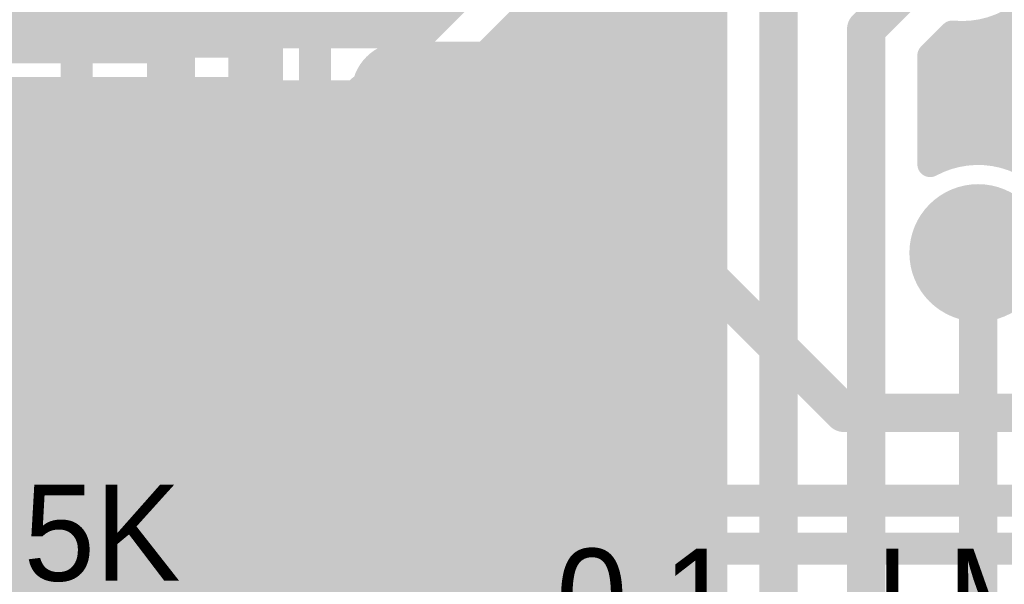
# Model space of a CAD drawing. Extents: x 7.17 to 14.1, y 4 to 11.75.
# Tile 159 of 219: x 10.67 to 10.98, y 7.84 to 8.02. Entities that reach past the tile are written whole.
import ezdxf

# ---------------------------------------------------------------- set-up
doc = ezdxf.new("R2010")
doc.units = 0
doc.layers.get('0').update_dxf_attribs({"linetype": 'CONTINUOUS'})
for name, color, linetype in [('BOTTOMLAYER', 5, 'CONTINUOUS'), ('BOTTOMSOLDER', 6, 'CONTINUOUS'), ('MECHANICAL1', 6, 'CONTINUOUS'), ('MECHANICAL7', 56, 'CONTINUOUS'), ('TOPLAYER', 1, 'CONTINUOUS'), ('TOPOVERLAY', 2, 'CONTINUOUS'), ('TOPPASTE', 8, 'CONTINUOUS'), ('TOPSOLDER', 216, 'CONTINUOUS')]:
    doc.layers.add(name, color=color, linetype=linetype)

# ---------------------------------------------------------------- blocks, each defined once
blk = doc.blocks.new('SO14_31')
at = {"layer": 'MECHANICAL1', "const_width": 0.01}
for points in [[(0.0275, -0.3275), (0.0275, 0.005)], [(0, -0.205), (0, -0.195)], [(0, -0.195), (0.0275, -0.195)], [(0, -0.205), (0.0275, -0.205)], [(0, -0.255), (0, -0.245)], [(0, -0.245), (0.0275, -0.245)], [(0, -0.255), (0.0275, -0.255)], [(0, -0.305), (0, -0.295)], [(0, -0.295), (0.0275, -0.295)], [(0, -0.305), (0.0275, -0.305)], [(0.0275, -0.3275), (0.195, -0.3275)]]:
    blk.add_lwpolyline(points, dxfattribs=at)
at = {"layer": 'MECHANICAL1', "const_width": 0.005}
for points in [[(-0.0025, -0.195, 1), (0.0025, -0.195, 1)], [(-0.0025, -0.195, 1), (0.0025, -0.195, 1)], [(0.025, -0.195, 1), (0.03, -0.195, 1)], [(-0.0025, -0.205, 1), (0.0025, -0.205, 1)], [(-0.0025, -0.205, 1), (0.0025, -0.205, 1)], [(0.025, -0.205, 1), (0.03, -0.205, 1)], [(-0.0025, -0.245, 1), (0.0025, -0.245, 1)], [(-0.0025, -0.245, 1), (0.0025, -0.245, 1)], [(0.025, -0.245, 1), (0.03, -0.245, 1)], [(-0.0025, -0.255, 1), (0.0025, -0.255, 1)], [(-0.0025, -0.255, 1), (0.0025, -0.255, 1)], [(0.025, -0.255, 1), (0.03, -0.255, 1)], [(-0.0025, -0.295, 1), (0.0025, -0.295, 1)], [(-0.0025, -0.295, 1), (0.0025, -0.295, 1)], [(0.025, -0.295, 1), (0.03, -0.295, 1)], [(-0.0025, -0.305, 1), (0.0025, -0.305, 1)], [(-0.0025, -0.305, 1), (0.0025, -0.305, 1)], [(0.025, -0.305, 1), (0.03, -0.305, 1)], [(0.025, -0.3275, 1), (0.03, -0.3275, 1)], [(0.025, -0.3275, 1), (0.03, -0.3275, 1)]]:
    blk.add_lwpolyline(points, format="xyb", close=True, dxfattribs=at)
at = {"layer": 'TOPLAYER', "const_width": 0.024}
for points in [[(0.033457, -0.2), (-0.032543, -0.2)], [(0.033457, -0.25), (-0.032543, -0.25)], [(0.033457, -0.3), (-0.032543, -0.3)]]:
    blk.add_lwpolyline(points, dxfattribs=at)
at = {"layer": 'TOPLAYER', "const_width": 0.012}
for points in [[(-0.038543, -0.2, 1), (-0.026543, -0.2, 1)], [(0.027457, -0.2, 1), (0.039457, -0.2, 1)], [(-0.038543, -0.25, 1), (-0.026543, -0.25, 1)], [(0.027457, -0.25, 1), (0.039457, -0.25, 1)], [(-0.038543, -0.3, 1), (-0.026543, -0.3, 1)], [(0.027457, -0.3, 1), (0.039457, -0.3, 1)]]:
    blk.add_lwpolyline(points, format="xyb", close=True, dxfattribs=at)
at = {"layer": 'TOPOVERLAY', "const_width": 0.01}
for points in [[(-0.06, -0.3425), (-0.06, 0.035)], [(-0.06, -0.3425), (0.28, -0.3425)]]:
    blk.add_lwpolyline(points, dxfattribs=at)
at = {"layer": 'TOPOVERLAY', "const_width": 0.005}
blk.add_lwpolyline([(-0.0625, -0.3425, 1), (-0.0575, -0.3425, 1)], format="xyb", close=True, dxfattribs=at)
blk.add_lwpolyline([(-0.0625, -0.3425, 1), (-0.0575, -0.3425, 1)], format="xyb", close=True, dxfattribs=at)
at = {"layer": 'TOPPASTE', "const_width": 0.024}
for points in [[(0.033457, -0.2), (-0.032543, -0.2)], [(0.033457, -0.25), (-0.032543, -0.25)], [(0.033457, -0.3), (-0.032543, -0.3)]]:
    blk.add_lwpolyline(points, dxfattribs=at)
at = {"layer": 'TOPPASTE', "const_width": 0.012}
for points in [[(-0.038543, -0.2, 1), (-0.026543, -0.2, 1)], [(0.027457, -0.2, 1), (0.039457, -0.2, 1)], [(-0.038543, -0.25, 1), (-0.026543, -0.25, 1)], [(0.027457, -0.25, 1), (0.039457, -0.25, 1)], [(-0.038543, -0.3, 1), (-0.026543, -0.3, 1)], [(0.027457, -0.3, 1), (0.039457, -0.3, 1)]]:
    blk.add_lwpolyline(points, format="xyb", close=True, dxfattribs=at)
at = {"layer": 'TOPSOLDER', "const_width": 0.032}
for points in [[(0.033457, -0.2), (-0.032543, -0.2)], [(0.033457, -0.25), (-0.032543, -0.25)], [(0.033457, -0.3), (-0.032543, -0.3)]]:
    blk.add_lwpolyline(points, dxfattribs=at)
at = {"layer": 'TOPSOLDER', "const_width": 0.016}
for points in [[(-0.040543, -0.2, 1), (-0.024543, -0.2, 1)], [(0.025457, -0.2, 1), (0.041457, -0.2, 1)], [(-0.040543, -0.25, 1), (-0.024543, -0.25, 1)], [(0.025457, -0.25, 1), (0.041457, -0.25, 1)], [(-0.040543, -0.3, 1), (-0.024543, -0.3, 1)], [(0.025457, -0.3, 1), (0.041457, -0.3, 1)]]:
    blk.add_lwpolyline(points, format="xyb", close=True, dxfattribs=at)
blk = doc.blocks.new('0603_32')
at = {"layer": 'MECHANICAL1', "const_width": 0.01}
for points in [[(-0.000531, 0.015748), (-0.000531, -0.014252)], [(0.059468, 0.015748), (-0.000531, 0.015748)], [(0.059468, 0.015748), (0.059468, -0.014252)], [(0.059468, -0.014252), (-0.000531, -0.014252)]]:
    blk.add_lwpolyline(points, dxfattribs=at)
at = {"layer": 'MECHANICAL1', "const_width": 0.005}
for points in [[(-0.003031, 0.015748, 1), (0.001969, 0.015748, 1)], [(-0.003031, 0.015748, 1), (0.001969, 0.015748, 1)], [(0.056968, 0.015748, 1), (0.061968, 0.015748, 1)], [(0.056968, 0.015748, 1), (0.061968, 0.015748, 1)], [(-0.003031, -0.014252, 1), (0.001969, -0.014252, 1)], [(-0.003031, -0.014252, 1), (0.001969, -0.014252, 1)], [(0.056968, -0.014252, 1), (0.061968, -0.014252, 1)], [(0.056968, -0.014252, 1), (0.061968, -0.014252, 1)]]:
    blk.add_lwpolyline(points, format="xyb", close=True, dxfattribs=at)
at = {"layer": 'TOPLAYER'}
for points in [[(-0.015, -0.015), (0.015, -0.015), (-0.015, 0.015), (0.015, 0.015)], [(0.045, -0.015), (0.075, -0.015), (0.045, 0.015), (0.075, 0.015)]]:
    blk.add_solid(points, dxfattribs=at)
at = {"layer": 'TOPOVERLAY', "const_width": 0.01}
for points in [[(-0.03, 0.03), (-0.03, 0)], [(0.09, 0.03), (-0.03, 0.03)], [(0.09, 0.03), (0.09, -0.03)], [(-0.03, 0), (-0.03, -0.03)], [(0.09, -0.03), (-0.03, -0.03)]]:
    blk.add_lwpolyline(points, dxfattribs=at)
at = {"layer": 'TOPOVERLAY', "const_width": 0.005}
for points in [[(-0.0325, 0.03, 1), (-0.0275, 0.03, 1)], [(-0.0325, 0.03, 1), (-0.0275, 0.03, 1)], [(0.0875, 0.03, 1), (0.0925, 0.03, 1)], [(0.0875, 0.03, 1), (0.0925, 0.03, 1)], [(-0.0325, 0, 1), (-0.0275, 0, 1)], [(-0.0325, 0, 1), (-0.0275, 0, 1)], [(-0.0325, -0.03, 1), (-0.0275, -0.03, 1)], [(-0.0325, -0.03, 1), (-0.0275, -0.03, 1)], [(0.0875, -0.03, 1), (0.0925, -0.03, 1)], [(0.0875, -0.03, 1), (0.0925, -0.03, 1)]]:
    blk.add_lwpolyline(points, format="xyb", close=True, dxfattribs=at)
at = {"layer": 'TOPPASTE'}
for points in [[(-0.015, -0.015), (0.015, -0.015), (-0.015, 0.015), (0.015, 0.015)], [(0.045, -0.015), (0.075, -0.015), (0.045, 0.015), (0.075, 0.015)]]:
    blk.add_solid(points, dxfattribs=at)
at = {"layer": 'TOPSOLDER'}
for points in [[(-0.019, -0.019), (0.019, -0.019), (-0.019, 0.019), (0.019, 0.019)], [(0.041, -0.019), (0.079, -0.019), (0.041, 0.019), (0.079, 0.019)]]:
    blk.add_solid(points, dxfattribs=at)
blk = doc.blocks.new('0603_37')
at = {"layer": 'MECHANICAL1', "const_width": 0.01}
for points in [[(-0.000531, -0.014252), (-0.000531, 0.015748)], [(-0.000531, 0.015748), (0.059468, 0.015748)], [(0.059468, -0.014252), (0.059468, 0.015748)], [(-0.000531, -0.014252), (0.059468, -0.014252)]]:
    blk.add_lwpolyline(points, dxfattribs=at)
at = {"layer": 'MECHANICAL1', "const_width": 0.005}
for points in [[(-0.003031, 0.015748, 1), (0.001969, 0.015748, 1)], [(-0.003031, 0.015748, 1), (0.001969, 0.015748, 1)], [(0.056968, 0.015748, 1), (0.061968, 0.015748, 1)], [(0.056968, 0.015748, 1), (0.061968, 0.015748, 1)], [(-0.003031, -0.014252, 1), (0.001969, -0.014252, 1)], [(-0.003031, -0.014252, 1), (0.001969, -0.014252, 1)], [(0.056968, -0.014252, 1), (0.061968, -0.014252, 1)], [(0.056968, -0.014252, 1), (0.061968, -0.014252, 1)]]:
    blk.add_lwpolyline(points, format="xyb", close=True, dxfattribs=at)
at = {"layer": 'TOPLAYER'}
for points in [[(-0.015, -0.015), (0.015, -0.015), (-0.015, 0.015), (0.015, 0.015)], [(0.045, -0.015), (0.075, -0.015), (0.045, 0.015), (0.075, 0.015)]]:
    blk.add_solid(points, dxfattribs=at)
at = {"layer": 'TOPOVERLAY', "const_width": 0.01}
for points in [[(-0.03, 0), (-0.03, 0.03)], [(-0.03, 0.03), (0.09, 0.03)], [(0.09, -0.03), (0.09, 0.03)], [(-0.03, -0.03), (-0.03, 0)], [(-0.03, -0.03), (0.09, -0.03)]]:
    blk.add_lwpolyline(points, dxfattribs=at)
at = {"layer": 'TOPOVERLAY', "const_width": 0.005}
for points in [[(-0.0325, 0.03, 1), (-0.0275, 0.03, 1)], [(-0.0325, 0.03, 1), (-0.0275, 0.03, 1)], [(0.0875, 0.03, 1), (0.0925, 0.03, 1)], [(0.0875, 0.03, 1), (0.0925, 0.03, 1)], [(-0.0325, 0, 1), (-0.0275, 0, 1)], [(-0.0325, 0, 1), (-0.0275, 0, 1)], [(-0.0325, -0.03, 1), (-0.0275, -0.03, 1)], [(-0.0325, -0.03, 1), (-0.0275, -0.03, 1)], [(0.0875, -0.03, 1), (0.0925, -0.03, 1)], [(0.0875, -0.03, 1), (0.0925, -0.03, 1)]]:
    blk.add_lwpolyline(points, format="xyb", close=True, dxfattribs=at)
at = {"layer": 'TOPPASTE'}
for points in [[(-0.015, -0.015), (0.015, -0.015), (-0.015, 0.015), (0.015, 0.015)], [(0.045, -0.015), (0.075, -0.015), (0.045, 0.015), (0.075, 0.015)]]:
    blk.add_solid(points, dxfattribs=at)
at = {"layer": 'TOPSOLDER'}
for points in [[(-0.019, -0.019), (0.019, -0.019), (-0.019, 0.019), (0.019, 0.019)], [(0.041, -0.019), (0.079, -0.019), (0.041, 0.019), (0.079, 0.019)]]:
    blk.add_solid(points, dxfattribs=at)
blk = doc.blocks.new('0603_47')
at = {"layer": 'MECHANICAL1', "const_width": 0.01}
for points in [[(-0.000531, -0.014252), (-0.000531, 0.015748)], [(-0.000531, 0.015748), (0.059468, 0.015748)], [(0.059468, -0.014252), (0.059468, 0.015748)], [(-0.000531, -0.014252), (0.059468, -0.014252)]]:
    blk.add_lwpolyline(points, dxfattribs=at)
at = {"layer": 'MECHANICAL1', "const_width": 0.005}
for points in [[(-0.003031, 0.015748, 1), (0.001969, 0.015748, 1)], [(-0.003031, 0.015748, 1), (0.001969, 0.015748, 1)], [(0.056968, 0.015748, 1), (0.061968, 0.015748, 1)], [(0.056968, 0.015748, 1), (0.061968, 0.015748, 1)], [(-0.003031, -0.014252, 1), (0.001969, -0.014252, 1)], [(-0.003031, -0.014252, 1), (0.001969, -0.014252, 1)], [(0.056968, -0.014252, 1), (0.061968, -0.014252, 1)], [(0.056968, -0.014252, 1), (0.061968, -0.014252, 1)]]:
    blk.add_lwpolyline(points, format="xyb", close=True, dxfattribs=at)
at = {"layer": 'TOPLAYER'}
for points in [[(-0.015, -0.015), (0.015, -0.015), (-0.015, 0.015), (0.015, 0.015)], [(0.045, -0.015), (0.075, -0.015), (0.045, 0.015), (0.075, 0.015)]]:
    blk.add_solid(points, dxfattribs=at)
at = {"layer": 'TOPOVERLAY', "const_width": 0.01}
for points in [[(-0.03, 0), (-0.03, 0.03)], [(-0.03, 0.03), (0.09, 0.03)], [(0.09, -0.03), (0.09, 0.03)], [(-0.03, -0.03), (-0.03, 0)], [(-0.03, -0.03), (0.09, -0.03)]]:
    blk.add_lwpolyline(points, dxfattribs=at)
at = {"layer": 'TOPOVERLAY', "const_width": 0.005}
for points in [[(-0.0325, 0.03, 1), (-0.0275, 0.03, 1)], [(-0.0325, 0.03, 1), (-0.0275, 0.03, 1)], [(0.0875, 0.03, 1), (0.0925, 0.03, 1)], [(0.0875, 0.03, 1), (0.0925, 0.03, 1)], [(-0.0325, 0, 1), (-0.0275, 0, 1)], [(-0.0325, 0, 1), (-0.0275, 0, 1)], [(-0.0325, -0.03, 1), (-0.0275, -0.03, 1)], [(-0.0325, -0.03, 1), (-0.0275, -0.03, 1)], [(0.0875, -0.03, 1), (0.0925, -0.03, 1)], [(0.0875, -0.03, 1), (0.0925, -0.03, 1)]]:
    blk.add_lwpolyline(points, format="xyb", close=True, dxfattribs=at)
at = {"layer": 'TOPPASTE'}
for points in [[(-0.015, -0.015), (0.015, -0.015), (-0.015, 0.015), (0.015, 0.015)], [(0.045, -0.015), (0.075, -0.015), (0.045, 0.015), (0.075, 0.015)]]:
    blk.add_solid(points, dxfattribs=at)
at = {"layer": 'TOPSOLDER'}
for points in [[(-0.019, -0.019), (0.019, -0.019), (-0.019, 0.019), (0.019, 0.019)], [(0.041, -0.019), (0.079, -0.019), (0.041, 0.019), (0.079, 0.019)]]:
    blk.add_solid(points, dxfattribs=at)

msp = doc.modelspace()

# ---------------------------------------------------------------- linework, layer by layer
at = {"layer": 'BOTTOMLAYER'}
for points, const_width in [([(10.967562, 7.976493), (11.409569, 8.4185)], 0.008), ([(10.973862, 7.975722), (11.41664, 8.4185)], 0.008), ([(10.792404, 8.015), (10.957404, 8.18)], 0.012), ([(10.959652, 7.975654), (11.144544, 8.160546)], 0.008), ([(10.317221, 7.51), (10.967221, 8.16)], 0.008), ([(10.324292, 7.51), (10.974292, 8.16)], 0.008), ([(10.806578, 8.00089), (10.965688, 8.16)], 0.008), ([(10.951904, 7.982048), (11.129856, 8.16)], 0.008), ([(10.951904, 7.974977), (11.136927, 8.16)], 0.008), ([(10.951904, 7.989119), (11.122785, 8.16)], 0.008), ([(10.331363, 7.51), (10.87385, 8.052487)], 0.008), ([(10.853328, 8.04764), (10.884447, 8.016521)], 0.008), ([(10.904447, 7.795), (10.904447, 8.045)], 0.012), ([(10.931904, 8.015), (10.961904, 8.045)], 0.012), ([(10.338434, 7.51), (10.872951, 8.044517)], 0.008), ([(10.849792, 8.044104), (10.884447, 8.00945)], 0.008), ([(10.846257, 8.040569), (10.884447, 8.002378)], 0.008), ([(10.345505, 7.51), (10.873693, 8.038187)], 0.008), ([(10.842721, 8.037033), (10.884447, 7.995307)], 0.008), ([(10.352576, 7.51), (10.875397, 8.032821)], 0.008), ([(10.839186, 8.033497), (10.884447, 7.988236)], 0.008), ([(10.359647, 7.51), (10.877819, 8.028172)], 0.008), ([(10.83565, 8.029962), (10.884447, 7.981165)], 0.008), ([(10.832115, 8.026426), (10.884447, 7.974094)], 0.008), ([(10.366718, 7.51), (10.880851, 8.024132)], 0.008), ([(10.828579, 8.022891), (10.884447, 7.967023)], 0.008), ([(10.373789, 7.51), (10.884447, 8.020658)], 0.008), ([(10.825043, 8.019355), (10.884447, 7.959952)], 0.008), ([(10.884447, 7.795), (10.884447, 8.020664)], 0.008), ([(9.159904, 8.015), (10.792404, 8.015)], 0.012), ([(10.821508, 8.01582), (10.884447, 7.952881)], 0.008), ([(10.931904, 7.815), (10.931904, 8.015)], 0.012), ([(10.976041, 8.016851), (11.319138, 7.673754)], 0.008), ([(10.380861, 7.51), (10.884447, 8.013587)], 0.008), ([(10.951904, 7.99619), (10.970374, 8.01466)], 0.008), ([(10.951904, 8.006716), (10.958838, 8.01365)], 0.008), ([(10.951904, 8.003261), (10.962143, 8.013501)], 0.008), ([(10.958433, 8.013245), (11.313146, 7.658533)], 0.008), ([(10.965088, 8.013661), (11.314374, 7.664375)], 0.008), ([(10.970984, 8.014837), (11.316428, 7.669393)], 0.008), ([(10.817972, 8.012284), (10.884447, 7.94581)], 0.008), ([(10.954898, 8.00971), (11.313146, 7.651461)], 0.008), ([(10.387932, 7.51), (10.884447, 8.006515)], 0.008), ([(10.814437, 8.008749), (10.884447, 7.938739)], 0.008), ([(10.951904, 7.972699), (10.951904, 8.006716)], 0.008), ([(10.810901, 8.005213), (10.884447, 7.931667)], 0.008), ([(10.951904, 8.005632), (11.315942, 7.641595)], 0.008), ([(10.807366, 8.001678), (10.884447, 7.924596)], 0.008), ([(10.395003, 7.51), (10.884447, 7.999444)], 0.008), ([(10.803567, 7.998405), (10.884447, 7.917525)], 0.008), ([(10.951904, 7.998561), (10.975032, 7.975433)], 0.008), ([(10.210052, 7.995), (10.792404, 7.995)], 0.008), ([(10.229352, 7.556482), (10.66787, 7.995)], 0.008), ([(10.235949, 7.556008), (10.674941, 7.995)], 0.008), ([(10.241495, 7.554483), (10.682012, 7.995)], 0.008), ([(10.246286, 7.552203), (10.689083, 7.995)], 0.008), ([(10.250451, 7.549297), (10.696154, 7.995)], 0.008), ([(10.254044, 7.545819), (10.703225, 7.995)], 0.008), ([(10.257068, 7.541772), (10.710296, 7.995)], 0.008), ([(10.259481, 7.537114), (10.717367, 7.995)], 0.008), ([(10.260652, 7.51), (10.745652, 7.995)], 0.008), ([(10.260971, 7.51739), (10.738581, 7.995)], 0.008), ([(10.261175, 7.531737), (10.724438, 7.995)], 0.008), ([(10.261902, 7.525392), (10.73151, 7.995)], 0.008), ([(10.267723, 7.51), (10.752723, 7.995)], 0.008), ([(10.274794, 7.51), (10.759794, 7.995)], 0.008), ([(10.281865, 7.51), (10.766865, 7.995)], 0.008), ([(10.288936, 7.51), (10.773936, 7.995)], 0.008), ([(10.296007, 7.51), (10.781007, 7.995)], 0.008), ([(10.303078, 7.51), (10.788078, 7.995)], 0.008), ([(10.310149, 7.51), (10.795371, 7.995221)], 0.008), ([(10.509986, 7.995), (11.590904, 6.914082)], 0.008), ([(10.517057, 7.995), (11.462091, 7.049966)], 0.008), ([(10.524128, 7.995), (11.459087, 7.060042)], 0.008), ([(10.531199, 7.995), (11.458015, 7.068185)], 0.008), ([(10.53827, 7.995), (11.458006, 7.075264)], 0.008), ([(10.545341, 7.995), (11.458727, 7.081615)], 0.008), ([(10.552413, 7.995), (11.460007, 7.087406)], 0.008), ([(10.559484, 7.995), (11.461746, 7.092738)], 0.008), ([(10.566555, 7.995), (11.463882, 7.097673)], 0.008), ([(10.573626, 7.995), (11.466373, 7.102253)], 0.008), ([(10.580697, 7.995), (10.938376, 7.637321)], 0.008), ([(10.587768, 7.995), (10.933467, 7.649301)], 0.008), ([(10.594839, 7.995), (10.933001, 7.656839)], 0.008), ([(10.60191, 7.995), (10.933965, 7.662945)], 0.008), ([(10.608981, 7.995), (10.935826, 7.668156)], 0.008), ([(10.616053, 7.995), (10.938375, 7.672678)], 0.008), ([(10.623124, 7.995), (10.941521, 7.676602)], 0.008), ([(10.630195, 7.995), (10.944447, 7.680748)], 0.008), ([(10.637266, 7.995), (10.944447, 7.687819)], 0.008), ([(10.644337, 7.995), (10.944447, 7.69489)], 0.008), ([(10.651408, 7.995), (10.944447, 7.701961)], 0.008), ([(10.658479, 7.995), (10.944447, 7.709032)], 0.008), ([(10.66555, 7.995), (10.944447, 7.716103)], 0.008), ([(10.672621, 7.995), (10.944447, 7.723174)], 0.008), ([(10.679692, 7.995), (10.885229, 7.789464)], 0.008), ([(10.686763, 7.995), (10.884447, 7.797316)], 0.008), ([(10.693835, 7.995), (10.884447, 7.804388)], 0.008), ([(10.700906, 7.995), (10.884447, 7.811459)], 0.008), ([(10.707977, 7.995), (10.884447, 7.81853)], 0.008), ([(10.715048, 7.995), (10.884447, 7.825601)], 0.008), ([(10.722119, 7.995), (10.884447, 7.832672)], 0.008), ([(10.72919, 7.995), (10.884447, 7.839743)], 0.008), ([(10.736261, 7.995), (10.884447, 7.846814)], 0.008), ([(10.743332, 7.995), (10.884447, 7.853885)], 0.008), ([(10.750403, 7.995), (10.884447, 7.860956)], 0.008), ([(10.757475, 7.995), (10.884447, 7.868028)], 0.008), ([(10.764546, 7.995), (10.884447, 7.875099)], 0.008), ([(10.771617, 7.995), (10.884447, 7.88217)], 0.008), ([(10.778688, 7.995), (10.884447, 7.889241)], 0.008), ([(10.785759, 7.995), (10.884447, 7.896312)], 0.008), ([(10.792826, 7.995004), (10.884447, 7.903383)], 0.008), ([(10.798838, 7.996063), (10.884447, 7.910454)], 0.008), ([(10.402074, 7.51), (10.884447, 7.992373)], 0.008), ([(10.951904, 7.99149), (10.966894, 7.9765)], 0.008), ([(10.409145, 7.51), (10.884447, 7.985302)], 0.008), ([(10.951904, 7.984419), (10.960484, 7.975839)], 0.008), ([(10.416216, 7.51), (10.884447, 7.978231)], 0.008), ([(10.951904, 7.977348), (10.955063, 7.974189)], 0.008), ([(10.423287, 7.51), (10.884447, 7.97116)], 0.008), ([(10.440139, 7.51978), (10.884447, 7.964089)], 0.008), ([(10.448893, 7.521464), (10.884447, 7.957018)], 0.008), ([(10.455573, 7.521073), (10.884447, 7.949947)], 0.008), ([(10.966904, 7.82), (10.966904, 7.945)], 0.012), ([(10.461173, 7.519602), (10.884447, 7.942876)], 0.008), ([(10.466007, 7.517364), (10.884447, 7.935804)], 0.008), ([(10.470209, 7.514495), (10.884447, 7.928733)], 0.008), ([(10.473836, 7.511052), (10.884447, 7.921662)], 0.008), ([(10.476897, 7.507041), (10.884447, 7.914591)], 0.008), ([(10.479351, 7.502424), (10.884447, 7.90752)], 0.008), ([(10.481094, 7.497096), (10.884447, 7.900449)], 0.008), ([(10.481893, 7.490824), (10.884447, 7.893378)], 0.008), ([(10.481109, 7.482969), (10.884447, 7.886307)], 0.008), ([(10.194904, 7.189693), (10.884447, 7.879236)], 0.008), ([(10.194904, 7.182621), (10.884447, 7.872165)], 0.008), ([(10.194904, 7.17555), (10.884447, 7.865093)], 0.008), ([(10.194904, 7.168479), (10.884447, 7.858022)], 0.008), ([(10.194904, 7.161408), (10.884447, 7.850951)], 0.008), ([(10.194904, 7.154337), (10.884447, 7.84388)], 0.008)]:
    msp.add_lwpolyline(points, dxfattribs=dict(at, const_width=const_width))
at = {"layer": 'BOTTOMLAYER', "const_width": 0.008}
for points in [[(10.884447, 8.020664, -1.261362), (10.933176, 8.05792)], [(10.993404, 8.045, -0.443066), (10.958838, 8.01365)], [(10.806578, 8.00089, -0.199496), (10.792404, 7.995)], [(10.806546, 8.000858, -0.198912), (10.792404, 7.995)], [(10.951904, 7.972699, -0.568292), (10.998404, 7.945)]]:
    msp.add_lwpolyline(points, format="xyb", dxfattribs=at)
at = {"layer": 'BOTTOMLAYER'}
for points, const_width in [([(10.823044, 8.019355, 1), (10.827044, 8.019355, 1)], 0.004), ([(10.882447, 8.020664, 1), (10.886447, 8.020664, 1)], 0.004), ([(10.882447, 8.020664, 1), (10.886447, 8.020664, 1)], 0.004), ([(10.882447, 8.020658, 1), (10.886447, 8.020658, 1)], 0.004), ([(10.789404, 8.015, 1), (10.795404, 8.015, 1)], 0.006), ([(10.789404, 8.015, 1), (10.795404, 8.015, 1)], 0.006), ([(10.819508, 8.01582, 1), (10.823508, 8.01582, 1)], 0.004), ([(10.882447, 8.016521, 1), (10.886447, 8.016521, 1)], 0.004), ([(10.928904, 8.015, 1), (10.934904, 8.015, 1)], 0.006), ([(10.928904, 8.015, 1), (10.934904, 8.015, 1)], 0.006), ([(10.974041, 8.016851, 1), (10.978041, 8.016851, 1)], 0.004), ([(10.882447, 8.013587, 1), (10.886447, 8.013587, 1)], 0.004), ([(10.956433, 8.013245, 1), (10.960433, 8.013245, 1)], 0.004), ([(10.956838, 8.01365, 1), (10.960838, 8.01365, 1)], 0.004), ([(10.956838, 8.01365, 1), (10.960838, 8.01365, 1)], 0.004), ([(10.960143, 8.013501, 1), (10.964144, 8.013501, 1)], 0.004), ([(10.963088, 8.013661, 1), (10.967088, 8.013661, 1)], 0.004), ([(10.968374, 8.01466, 1), (10.972374, 8.01466, 1)], 0.004), ([(10.968984, 8.014837, 1), (10.972984, 8.014837, 1)], 0.004), ([(10.815972, 8.012284, 1), (10.819972, 8.012284, 1)], 0.004), ([(10.952898, 8.00971, 1), (10.956898, 8.00971, 1)], 0.004), ([(10.812437, 8.008749, 1), (10.816437, 8.008749, 1)], 0.004), ([(10.882447, 8.00945, 1), (10.886447, 8.00945, 1)], 0.004), ([(10.882447, 8.006515, 1), (10.886447, 8.006515, 1)], 0.004), ([(10.949904, 8.006716, 1), (10.953904, 8.006716, 1)], 0.004), ([(10.949904, 8.006716, 1), (10.953904, 8.006716, 1)], 0.004), ([(10.808901, 8.005213, 1), (10.812901, 8.005213, 1)], 0.004), ([(10.949904, 8.005632, 1), (10.953904, 8.005632, 1)], 0.004), ([(10.804546, 8.000858, 1), (10.808546, 8.000858, 1)], 0.004), ([(10.804578, 8.00089, 1), (10.808578, 8.00089, 1)], 0.004), ([(10.804578, 8.00089, 1), (10.808578, 8.00089, 1)], 0.004), ([(10.805366, 8.001678, 1), (10.809366, 8.001678, 1)], 0.004), ([(10.882447, 8.002378, 1), (10.886447, 8.002378, 1)], 0.004), ([(10.949904, 8.003261, 1), (10.953904, 8.003261, 1)], 0.004), ([(10.801567, 7.998405, 1), (10.805567, 7.998405, 1)], 0.004), ([(10.882447, 7.999444, 1), (10.886447, 7.999444, 1)], 0.004), ([(10.949904, 7.998561, 1), (10.953904, 7.998561, 1)], 0.004), ([(10.66355, 7.995, 1), (10.66755, 7.995, 1)], 0.004), ([(10.66587, 7.995, 1), (10.66987, 7.995, 1)], 0.004), ([(10.670621, 7.995, 1), (10.674621, 7.995, 1)], 0.004), ([(10.672941, 7.995, 1), (10.676941, 7.995, 1)], 0.004), ([(10.677692, 7.995, 1), (10.681692, 7.995, 1)], 0.004), ([(10.680012, 7.995, 1), (10.684012, 7.995, 1)], 0.004), ([(10.684764, 7.995, 1), (10.688764, 7.995, 1)], 0.004), ([(10.687083, 7.995, 1), (10.691083, 7.995, 1)], 0.004), ([(10.691835, 7.995, 1), (10.695835, 7.995, 1)], 0.004), ([(10.694154, 7.995, 1), (10.698154, 7.995, 1)], 0.004), ([(10.698906, 7.995, 1), (10.702906, 7.995, 1)], 0.004), ([(10.701225, 7.995, 1), (10.705225, 7.995, 1)], 0.004), ([(10.705977, 7.995, 1), (10.709977, 7.995, 1)], 0.004), ([(10.708296, 7.995, 1), (10.712296, 7.995, 1)], 0.004), ([(10.713048, 7.995, 1), (10.717048, 7.995, 1)], 0.004), ([(10.715367, 7.995, 1), (10.719367, 7.995, 1)], 0.004), ([(10.720119, 7.995, 1), (10.724119, 7.995, 1)], 0.004), ([(10.722439, 7.995, 1), (10.726439, 7.995, 1)], 0.004), ([(10.72719, 7.995, 1), (10.73119, 7.995, 1)], 0.004), ([(10.72951, 7.995, 1), (10.73351, 7.995, 1)], 0.004), ([(10.734261, 7.995, 1), (10.738261, 7.995, 1)], 0.004), ([(10.736581, 7.995, 1), (10.740581, 7.995, 1)], 0.004), ([(10.741332, 7.995, 1), (10.745332, 7.995, 1)], 0.004), ([(10.743652, 7.995, 1), (10.747652, 7.995, 1)], 0.004), ([(10.748403, 7.995, 1), (10.752403, 7.995, 1)], 0.004), ([(10.750723, 7.995, 1), (10.754723, 7.995, 1)], 0.004), ([(10.755475, 7.995, 1), (10.759474, 7.995, 1)], 0.004), ([(10.757794, 7.995, 1), (10.761794, 7.995, 1)], 0.004), ([(10.762546, 7.995, 1), (10.766546, 7.995, 1)], 0.004), ([(10.764865, 7.995, 1), (10.768865, 7.995, 1)], 0.004), ([(10.769617, 7.995, 1), (10.773617, 7.995, 1)], 0.004), ([(10.771936, 7.995, 1), (10.775936, 7.995, 1)], 0.004), ([(10.776688, 7.995, 1), (10.780688, 7.995, 1)], 0.004), ([(10.779007, 7.995, 1), (10.783007, 7.995, 1)], 0.004), ([(10.783759, 7.995, 1), (10.787759, 7.995, 1)], 0.004), ([(10.786078, 7.995, 1), (10.790078, 7.995, 1)], 0.004), ([(10.790404, 7.995, 1), (10.794404, 7.995, 1)], 0.004), ([(10.790404, 7.995, 1), (10.794404, 7.995, 1)], 0.004), ([(10.790404, 7.995, 1), (10.794404, 7.995, 1)], 0.004), ([(10.790826, 7.995004, 1), (10.794826, 7.995004, 1)], 0.004), ([(10.793371, 7.995221, 1), (10.797371, 7.995221, 1)], 0.004), ([(10.796838, 7.996063, 1), (10.800838, 7.996063, 1)], 0.004), ([(10.882447, 7.995307, 1), (10.886447, 7.995307, 1)], 0.004), ([(10.949904, 7.99619, 1), (10.953904, 7.99619, 1)], 0.004), ([(10.882447, 7.992373, 1), (10.886447, 7.992373, 1)], 0.004), ([(10.949904, 7.99149, 1), (10.953904, 7.99149, 1)], 0.004), ([(10.882447, 7.988236, 1), (10.886447, 7.988236, 1)], 0.004), ([(10.949904, 7.989119, 1), (10.953904, 7.989119, 1)], 0.004), ([(10.882447, 7.985302, 1), (10.886447, 7.985302, 1)], 0.004), ([(10.949904, 7.984419, 1), (10.953904, 7.984419, 1)], 0.004), ([(10.949904, 7.982048, 1), (10.953904, 7.982048, 1)], 0.004), ([(10.882447, 7.981165, 1), (10.886447, 7.981165, 1)], 0.004), ([(10.882447, 7.978231, 1), (10.886447, 7.978231, 1)], 0.004), ([(10.949904, 7.977348, 1), (10.953904, 7.977348, 1)], 0.004), ([(10.957652, 7.975654, 1), (10.961652, 7.975654, 1)], 0.004), ([(10.958484, 7.975839, 1), (10.962484, 7.975839, 1)], 0.004), ([(10.964894, 7.9765, 1), (10.968894, 7.9765, 1)], 0.004), ([(10.965562, 7.976493, 1), (10.969562, 7.976493, 1)], 0.004), ([(10.971862, 7.975722, 1), (10.975862, 7.975722, 1)], 0.004), ([(10.882447, 7.974094, 1), (10.886447, 7.974094, 1)], 0.004), ([(10.949904, 7.974977, 1), (10.953904, 7.974977, 1)], 0.004), ([(10.949904, 7.972699, 1), (10.953904, 7.972699, 1)], 0.004), ([(10.949904, 7.972699, 1), (10.953904, 7.972699, 1)], 0.004), ([(10.953062, 7.974189, 1), (10.957062, 7.974189, 1)], 0.004), ([(10.973032, 7.975433, 1), (10.977032, 7.975433, 1)], 0.004), ([(10.882447, 7.97116, 1), (10.886447, 7.97116, 1)], 0.004), ([(10.882447, 7.967023, 1), (10.886447, 7.967023, 1)], 0.004), ([(10.882447, 7.964089, 1), (10.886447, 7.964089, 1)], 0.004), ([(10.882447, 7.959952, 1), (10.886447, 7.959952, 1)], 0.004), ([(10.882447, 7.957018, 1), (10.886447, 7.957018, 1)], 0.004), ([(10.882447, 7.952881, 1), (10.886447, 7.952881, 1)], 0.004), ([(10.882447, 7.949947, 1), (10.886447, 7.949947, 1)], 0.004), ([(10.882447, 7.94581, 1), (10.886447, 7.94581, 1)], 0.004), ([(10.963904, 7.945, 1), (10.969904, 7.945, 1)], 0.006), ([(10.882447, 7.942876, 1), (10.886447, 7.942876, 1)], 0.004), ([(10.882447, 7.938739, 1), (10.886447, 7.938739, 1)], 0.004), ([(10.882447, 7.935804, 1), (10.886447, 7.935804, 1)], 0.004), ([(10.882447, 7.931667, 1), (10.886447, 7.931667, 1)], 0.004), ([(10.882447, 7.928733, 1), (10.886447, 7.928733, 1)], 0.004), ([(10.882447, 7.924596, 1), (10.886447, 7.924596, 1)], 0.004), ([(10.882447, 7.921662, 1), (10.886447, 7.921662, 1)], 0.004), ([(10.882447, 7.917525, 1), (10.886447, 7.917525, 1)], 0.004), ([(10.882447, 7.914591, 1), (10.886447, 7.914591, 1)], 0.004), ([(10.882447, 7.910454, 1), (10.886447, 7.910454, 1)], 0.004), ([(10.882447, 7.90752, 1), (10.886447, 7.90752, 1)], 0.004), ([(10.882447, 7.903383, 1), (10.886447, 7.903383, 1)], 0.004), ([(10.882447, 7.900449, 1), (10.886447, 7.900449, 1)], 0.004), ([(10.882447, 7.896312, 1), (10.886447, 7.896312, 1)], 0.004), ([(10.882447, 7.893378, 1), (10.886447, 7.893378, 1)], 0.004), ([(10.882447, 7.889241, 1), (10.886447, 7.889241, 1)], 0.004), ([(10.882447, 7.886307, 1), (10.886447, 7.886307, 1)], 0.004), ([(10.882447, 7.88217, 1), (10.886447, 7.88217, 1)], 0.004), ([(10.882447, 7.879236, 1), (10.886447, 7.879236, 1)], 0.004), ([(10.882447, 7.875099, 1), (10.886447, 7.875099, 1)], 0.004), ([(10.882447, 7.872165, 1), (10.886447, 7.872165, 1)], 0.004), ([(10.882447, 7.868028, 1), (10.886447, 7.868028, 1)], 0.004), ([(10.882447, 7.865093, 1), (10.886447, 7.865093, 1)], 0.004), ([(10.882447, 7.860956, 1), (10.886447, 7.860956, 1)], 0.004), ([(10.882447, 7.858022, 1), (10.886447, 7.858022, 1)], 0.004), ([(10.882447, 7.853885, 1), (10.886447, 7.853885, 1)], 0.004), ([(10.882447, 7.850951, 1), (10.886447, 7.850951, 1)], 0.004), ([(10.882447, 7.846814, 1), (10.886447, 7.846814, 1)], 0.004), ([(10.882447, 7.84388, 1), (10.886447, 7.84388, 1)], 0.004), ([(10.882447, 7.839743, 1), (10.886447, 7.839743, 1)], 0.004)]:
    msp.add_lwpolyline(points, format="xyb", close=True, dxfattribs=dict(at, const_width=const_width))
at = {"layer": 'BOTTOMSOLDER', "const_width": 0.0215}
msp.add_lwpolyline([(10.956154, 7.945, 1), (10.977654, 7.945, 1)], format="xyb", close=True, dxfattribs=at)
at = {"layer": 'MECHANICAL7', "const_width": 0.01}
for points in [[(10.832404, 6.1245), (10.832404, 8.3315)], [(10.737404, 7.9175), (10.737404, 8.2675)], [(10.387404, 7.9175), (10.737404, 7.9175)]]:
    msp.add_lwpolyline(points, dxfattribs=at)
at = {"layer": 'MECHANICAL7', "const_width": 0.005}
msp.add_lwpolyline([(10.734904, 7.9175, 1), (10.739904, 7.9175, 1)], format="xyb", close=True, dxfattribs=at)
msp.add_lwpolyline([(10.734904, 7.9175, 1), (10.739904, 7.9175, 1)], format="xyb", close=True, dxfattribs=at)
at = {"layer": 'TOPLAYER'}
for points, const_width in [([(10.714447, 7.965), (10.714447, 8.085)], 0.015), ([(10.684904, 7.805), (10.684904, 8.054543)], 0.01), ([(10.744904, 8.025), (10.764904, 8.045)], 0.015), ([(10.714447, 8.025), (10.744904, 8.025)], 0.015), ([(10.754447, 7.974543), (10.774904, 7.995)], 0.012), ([(10.774904, 7.995), (10.819904, 7.995)], 0.012), ([(10.754447, 7.945), (10.754447, 7.974543)], 0.012), ([(10.714447, 7.905), (10.754447, 7.945)], 0.012), ([(10.754447, 7.945), (10.874904, 7.945)], 0.012), ([(10.874904, 7.945), (10.924904, 7.895)], 0.012), ([(10.966904, 7.945), (11.039904, 7.945)], 0.012), ([(10.794904, 7.805), (10.794904, 7.894543)], 0.015), ([(10.924904, 7.895), (11.124447, 7.895)], 0.012)]:
    msp.add_lwpolyline(points, dxfattribs=dict(at, const_width=const_width))
for points, const_width in [([(10.710697, 8.025, 1), (10.718197, 8.025, 1)], 0.0075), ([(10.741154, 8.025, 1), (10.748654, 8.025, 1)], 0.0075), ([(10.741154, 8.025, 1), (10.748654, 8.025, 1)], 0.0075), ([(10.771904, 7.995, 1), (10.777904, 7.995, 1)], 0.006), ([(10.771904, 7.995, 1), (10.777904, 7.995, 1)], 0.006), ([(10.816904, 7.995, 1), (10.822904, 7.995, 1)], 0.006), ([(10.751447, 7.974543, 1), (10.757447, 7.974543, 1)], 0.006), ([(10.751447, 7.974543, 1), (10.757447, 7.974543, 1)], 0.006), ([(10.710697, 7.965, 1), (10.718197, 7.965, 1)], 0.0075), ([(10.751447, 7.945, 1), (10.757447, 7.945, 1)], 0.006), ([(10.751447, 7.945, 1), (10.757447, 7.945, 1)], 0.006), ([(10.751447, 7.945, 1), (10.757447, 7.945, 1)], 0.006), ([(10.871904, 7.945, 1), (10.877904, 7.945, 1)], 0.006), ([(10.871904, 7.945, 1), (10.877904, 7.945, 1)], 0.006), ([(10.963904, 7.945, 1), (10.969904, 7.945, 1)], 0.006), ([(10.711447, 7.905, 1), (10.717447, 7.905, 1)], 0.006), ([(10.791154, 7.894543, 1), (10.798654, 7.894543, 1)], 0.0075), ([(10.921904, 7.895, 1), (10.927904, 7.895, 1)], 0.006), ([(10.921904, 7.895, 1), (10.927904, 7.895, 1)], 0.006)]:
    msp.add_lwpolyline(points, format="xyb", close=True, dxfattribs=dict(at, const_width=const_width))
at = {"layer": 'TOPSOLDER', "const_width": 0.0215}
msp.add_lwpolyline([(10.956154, 7.945, 1), (10.977654, 7.945, 1)], format="xyb", close=True, dxfattribs=at)

# ---------------------------------------------------------------- block references
for name, p in [('SO14_31', (10.819447, 8.195)), ('0603_37', (10.654447, 7.965)), ('0603_47', (10.654447, 7.905))]:
    msp.add_blockref(name, p)
at = {"rotation": 180}
msp.add_blockref('0603_32', (10.714447, 8.025), dxfattribs=at)

# ---------------------------------------------------------------- texts
at = {"layer": 'MECHANICAL1'}
for s, p in [('1.5K', (10.634904, 7.8425)), ('0.1', (10.834904, 7.8225)), ('LM339A', (10.934904, 7.8225))]:
    msp.add_text(s, height=0.03, dxfattribs=at).set_placement(p)

doc.saveas('drawing.dxf')
